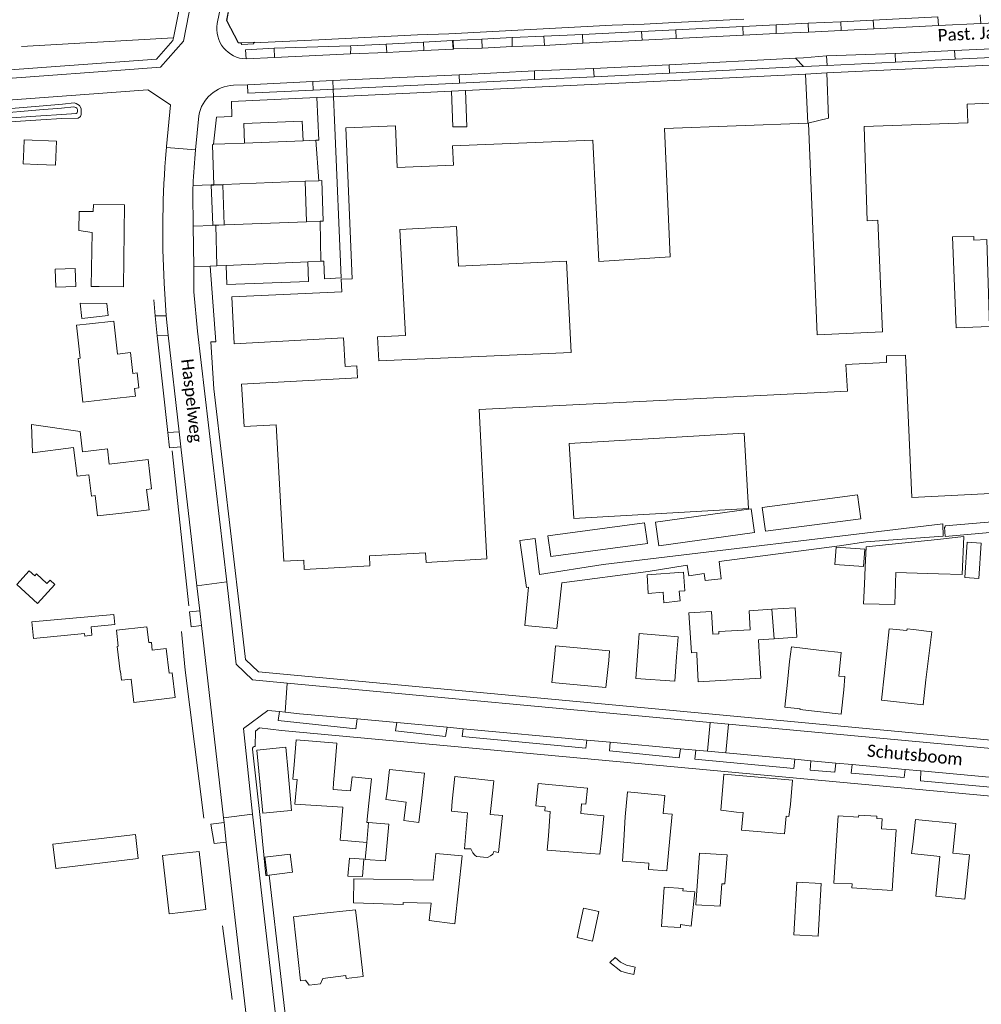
# Model space of a CAD drawing. Extents: x 177628 to 188968, y 384226 to 390673.
# Tile 70 of 256: x 182301 to 182498, y 385604 to 385806. Entities that reach past the tile are written whole.
import ezdxf

# ---------------------------------------------------------------- set-up
doc = ezdxf.new("R2010")
doc.units = 0
for name, color, linetype, lineweight in [('B01_D', 14, 'Continuous', 9), ('B01_F', 14, 'Continuous', 9), ('B01_T', 14, 'Continuous', 9), ('B02_F', 14, 'Continuous', 9), ('B02_T', 14, 'Continuous', 9), ('B03_T', 14, 'Continuous', 9), ('B07_D', 14, 'Continuous', 9), ('B11_F', 14, 'Continuous', 9), ('B11_S', 14, 'Continuous', 9), ('B14_F', 14, 'Continuous', 9), ('T04_F', 253, 'HAAG', 9), ('T04_T', 253, 'HAAG', 9), ('T05_F', 253, 'Continuous', 9), ('T09_F', 253, 'Continuous', 9), ('T22_F', 253, 'Continuous', 9), ('V00_F', 8, 'Continuous', 9), ('V00_T', 8, 'Continuous', 9), ('W01_F', 253, 'Continuous', 9), ('Z06', 7, 'Continuous', 9)]:
    doc.layers.add(name, color=color, linetype=linetype, lineweight=lineweight)
doc.styles.add('Legend', font='calibri.ttf')
doc.linetypes.add('HAAG', pattern='A,4,-1,[5,TOPOCAD.SHX,S=0.35,R=0,X=-0.35,Y=-0.35],-1', length=6)

msp = doc.modelspace()

# ---------------------------------------------------------------- linework, layer by layer
at = {"layer": 'B01_D', "linetype": 'Continuous'}
for points in [[(182322.569, 385704.673), (182327.531, 385705.291), (182327.009, 385709.48), (182328.018, 385709.569), (182327.298, 385715.566), (182319.355, 385714.611), (182318.973, 385717.788), (182313.868, 385717.175)], [(182368.779, 385647.711), (182369.085, 385650.596), (182373.053, 385650.178), (182372.525, 385645.206)]]:
    msp.add_lwpolyline(points, dxfattribs=at)
at = {"layer": 'B01_F', "linetype": 'Continuous'}
for points in [[(182478.084, 385671.863), (182479.05, 385680.929)], [(182427.811, 385679.934), (182427.614, 385677.201)], [(182399.044, 385635.082), (182399.867, 385642.696), (182397.329, 385642.886)], [(182457.626, 385638.879), (182457.949, 385642.535)], [(182372.402, 385641.208), (182372.105, 385641.229)], [(182468.274, 385637.581), (182467.7, 385628.82)], [(182479.626, 385627.331), (182480.111, 385634.729)], [(182494.529, 385625.539), (182495.456, 385634.628), (182492.045, 385634.976)], [(182367.802, 385609.861), (182367.869, 385609.265), (182371.335, 385609.652)]]:
    msp.add_lwpolyline(points, dxfattribs=at)
at = {"layer": 'B01_T', "linetype": 'Continuous'}
for points in [[(182462.398, 385784.458), (182462.496, 385784.462), (182464.291, 385741.13), (182477.655, 385741.776), (182476.67, 385764.597), (182474.517, 385764.495), (182473.898, 385783.811), (182495.106, 385784.581), (182494.968, 385788.374), (182502.961, 385788.698), (182503.914, 385765.887), (182504.177, 385765.901), (182504.379, 385761.124), (182512, 385761.514), (182512.77, 385743.097), (182516.799, 385743.303), (182517.62, 385723.875), (182512.641, 385723.613), (182513.26, 385709.316), (182483.677, 385707.793), (182482.396, 385736.995), (182478.505, 385736.805)], [(182396.365, 385700.317), (182396.652, 385695.214), (182384.221, 385694.514), (182384.11, 385696.489), (182372.617, 385695.842), (182372.732, 385693.783), (182359.279, 385693.026), (182359.169, 385694.988), (182355.117, 385694.76), (182353.544, 385722.707), (182346.947, 385722.335), (182346.458, 385731.018), (182370.196, 385732.354), (182370.058, 385734.802), (182367.673, 385734.668), (182367.342, 385740.534), (182344.962, 385739.274), (182344.42, 385748.899), (182366.94, 385749.939), (182366.832, 385752.522), (182369.111, 385752.618), (182367.818, 385783.513), (182377.97, 385783.938), (182378.328, 385775.402), (182389.805, 385775.882), (182389.641, 385779.814)], [(182434.197, 385757.093), (182433.016, 385783.378), (182462.398, 385784.458)], [(182419.585, 385756.168), (182418.384, 385781.017), (182389.641, 385779.814)], [(182317.276, 385751.041), (182322.276, 385750.973), (182322.502, 385767.737), (182316.112, 385767.824), (182316.093, 385766.375), (182313.199, 385766.415), (182313.146, 385762.483)], [(182317.276, 385751.041), (182315.621, 385751.004), (182315.831, 385762.077), (182313.146, 385762.483)], [(182413.902, 385737.532), (182412.96, 385756.221), (182390.863, 385755.19), (182390.43, 385763.307), (182378.844, 385762.735), (182380.033, 385740.999), (182374.285, 385740.732), (182374.557, 385735.772), (182413.902, 385737.532)], [(182319.736, 385727.996), (182313.971, 385727.355), (182312.977, 385736.291), (182313.434, 385736.342), (182312.682, 385743.101), (182315.316, 385743.394)], [(182315.316, 385743.394), (182320.286, 385743.947), (182321.037, 385737.191), (182323.723, 385737.489), (182324.197, 385733.221), (182325.087, 385733.32), (182325.428, 385730.251), (182324.527, 385730.151), (182324.706, 385728.549), (182319.736, 385727.996)], [(182396.365, 385700.317), (182395.077, 385725.85), (182470.496, 385729.563), (182470.165, 385735.086), (182471.471, 385735.149)], [(182313.868, 385717.175), (182313.373, 385721.329), (182303.458, 385722.733), (182303.673, 385716.986), (182312.038, 385718.068), (182312.797, 385712.203)], [(182312.797, 385712.203), (182315.192, 385712.484), (182315.699, 385708.114), (182316.471, 385708.203), (182316.962, 385704.057), (182322.569, 385704.673)], [(182450.582, 385680.671), (182450.339, 385684.61), (182455.034, 385684.919)], [(182444.121, 385679.894), (182442.891, 385679.818), (182442.62, 385684.448), (182438.029, 385684.18), (182438.552, 385675.99), (182439.64, 385676.056), (182439.666, 385675.623)], [(182320.81, 385680.598), (182327.048, 385681.342), (182327.445, 385678.07), (182327.986, 385678.123), (182328.174, 385676.537), (182331.008, 385676.87), (182331.61, 385671.802), (182332.268, 385671.885), (182332.878, 385666.836)], [(182482.667, 385680.585), (182482.701, 385680.878)], [(182486.563, 385670.484), (182487.746, 385680.311), (182483.972, 385680.735)], [(182320.81, 385680.598), (182321.192, 385677.323), (182321.003, 385677.301), (182321.601, 385672.172), (182321.631, 385672.176), (182321.84, 385670.38), (182323.835, 385670.612), (182324.392, 385665.83), (182332.878, 385666.836)], [(182435.517, 385675.179), (182435.853, 385679.24), (182432.783, 385679.505)], [(182455.504, 385678.889), (182452.26, 385678.673)], [(182452.492, 385674.83), (182452.26, 385678.673)], [(182421.607, 385674.434), (182421.793, 385676.429), (182410.722, 385677.403), (182410.547, 385675.691)], [(182427.614, 385677.201), (182427.146, 385670.731), (182435.153, 385670.15), (182435.517, 385675.179)], [(182421.607, 385674.434), (182420.999, 385668.862), (182409.958, 385669.937), (182410.547, 385675.691)], [(182439.666, 385675.623), (182439.921, 385670.017), (182452.735, 385670.783), (182452.492, 385674.83)], [(182465.165, 385676.481), (182469.204, 385676.07), (182468.687, 385671.239), (182469.938, 385671.112), (182469.748, 385668.402)], [(182458.211, 385669.961), (182458.647, 385674.179)], [(182478.084, 385671.863), (182477.487, 385666.261), (182486.016, 385665.347), (182486.563, 385670.484)], [(182458.211, 385669.961), (182457.662, 385664.828), (182460.776, 385664.498), (182460.76, 385664.352), (182469.218, 385663.442), (182469.748, 385668.402)], [(182355.964, 385651.471), (182355.479, 385656.63), (182349.556, 385656.072), (182350.776, 385643.113), (182355.856, 385643.594)], [(182365.545, 385652.405), (182365.966, 385657.46), (182357.626, 385658.15), (182357.199, 385653.018)], [(182357.199, 385653.018), (182356.955, 385650.081), (182357.805, 385650.011)], [(182355.856, 385643.594), (182356.695, 385643.673), (182355.964, 385651.471)], [(182365.545, 385652.405), (182365.295, 385649.39)], [(182383.352, 385646.263), (182383.91, 385651.326), (182376.716, 385652.114), (182376.161, 385647.077)], [(182397.531, 385644.735), (182398.083, 385649.793), (182390.121, 385650.658), (182389.569, 385645.598)], [(182458.797, 385644.91), (182459.235, 385649.927), (182445.183, 385651.152), (182444.745, 385646.135)], [(182368.779, 385647.711), (182365.189, 385647.995), (182365.295, 385649.39)], [(182406.721, 385644.626), (182407.143, 385649.209), (182417.257, 385648.281), (182416.955, 385644.995), (182416.059, 385645.077), (182415.873, 385643.055), (182420.584, 385642.623), (182420.123, 385637.64)], [(182383.352, 385646.263), (182382.708, 385641.206), (182379.637, 385641.622), (182380.11, 385645.383), (182375.95, 385645.946), (182376.161, 385647.077)], [(182424.993, 385642.425), (182425.479, 385647.509), (182433.112, 385646.782), (182432.764, 385643.099), (182434.605, 385642.923), (182434.129, 385637.941)], [(182372.105, 385641.229), (182372.525, 385645.206)], [(182392.668, 385643.218), (182389.445, 385643.548), (182389.569, 385645.598)], [(182397.531, 385644.735), (182397.329, 385642.886)], [(182409.257, 385638.527), (182409.644, 385643.504), (182408.551, 385643.593), (182408.62, 385644.467), (182406.721, 385644.626)], [(182444.545, 385643.763), (182444.745, 385646.135)], [(182458.797, 385644.91), (182458.492, 385642.491), (182457.949, 385642.535)], [(182424.705, 385637.548), (182424.993, 385642.425)], [(182449.152, 385643.255), (182447.79, 385643.366)], [(182468.274, 385637.581), (182468.601, 385642.57), (182472.766, 385642.297), (182472.796, 385642.75), (182476.515, 385642.506), (182476.486, 385642.068), (182477.581, 385641.996), (182477.445, 385639.915), (182480.438, 385639.719), (182480.111, 385634.729)], [(182483.88, 385636.804), (182484.382, 385641.871), (182492.64, 385641.051), (182492.045, 385634.976)], [(182420.123, 385637.64), (182419.78, 385634.713), (182416.101, 385635.006)], [(182434.129, 385637.941), (182433.494, 385631.342), (182429.745, 385631.628), (182429.845, 385632.918)], [(182488.134, 385634.382), (182483.612, 385634.853), (182483.88, 385636.804)], [(182332.654, 385634.734), (182330.238, 385634.454), (182331.622, 385622.512), (182334.038, 385622.792)], [(182332.654, 385634.734), (182337.731, 385635.32), (182339.111, 385623.378), (182334.038, 385622.792)], [(182362.031, 385622.489), (182357.068, 385621.929), (182358.541, 385608.814), (182359.519, 385608.902)], [(182362.031, 385622.489), (182369.801, 385623.36), (182370.315, 385618.778)], [(182367.802, 385609.861), (182363.086, 385609.305), (182362.589, 385608.184), (182360.281, 385607.909), (182359.519, 385608.902)]]:
    msp.add_lwpolyline(points, dxfattribs=at)
at = {"layer": 'B02_F', "linetype": 'Continuous'}
for points in [[(182403.444, 385698.984), (182404.808, 385689.342), (182405.219, 385689.428)], [(182376.619, 385640.914), (182372.402, 385641.208)], [(182371.215, 385630.167), (182368.187, 385630.25)], [(182385.632, 385629.394), (182369.401, 385629.683), (182369.349, 385624.75), (182379.531, 385624.439)], [(182385.666, 385629.394), (182385.632, 385629.394)]]:
    msp.add_lwpolyline(points, dxfattribs=at)
at = {"layer": 'B02_T', "linetype": 'Continuous'}
for points in [[(182304.663, 385776.041), (182301.766, 385776.149), (182301.879, 385779.165)], [(182474.127, 385693.505), (182474.322, 385697.7), (182488.938, 385699.227)], [(182488.938, 385699.227), (182494.277, 385699.785), (182493.995, 385692.026), (182489.115, 385692.179)], [(182489.115, 385692.179), (182480.42, 385692.452), (182480.181, 385685.858), (182473.78, 385686.057), (182473.966, 385690.05)], [(182405.219, 385689.428), (182404.414, 385681.569), (182411.003, 385680.965), (182412.005, 385690.297)], [(182455.034, 385684.919), (182459.763, 385685.231), (182460.137, 385679.198), (182455.504, 385678.889)], [(182308.41, 385631.802), (182307.814, 385636.76), (182324.703, 385638.791), (182325.3, 385633.83), (182308.41, 385631.802)], [(182356.379, 385634.77), (182351.224, 385634.11), (182351.702, 385630.384)], [(182351.702, 385630.384), (182352.128, 385630.438)], [(182352.128, 385630.438), (182356.857, 385631.043)], [(182464.488, 385617.93), (182459.494, 385618.216), (182460.115, 385629.04), (182465.12, 385628.754), (182464.488, 385617.93)], [(182436.324, 385620.343), (182436.278, 385619.693), (182432.419, 385619.96), (182432.979, 385627.979), (182436.841, 385627.717), (182436.808, 385627.244)]]:
    msp.add_lwpolyline(points, dxfattribs=at)
at = {"layer": 'B03_T', "linetype": 'Continuous'}
msp.add_lwpolyline([(182318.833, 385747.565), (182313.384, 385747.638), (182313.755, 385744.509), (182319.167, 385745.094), (182318.833, 385747.565)], dxfattribs=at)
at = {"layer": 'B07_D', "linetype": 'Continuous'}
for points in [[(182455.034, 385684.919), (182455.504, 385678.889)], [(182372.102, 385637.161), (182372.402, 385641.208)]]:
    msp.add_lwpolyline(points, dxfattribs=at)
at = {"layer": 'B11_F', "linetype": 'Continuous'}
for points in [[(182482.701, 385680.878), (182483.972, 385680.735)], [(182458.647, 385674.179), (182459.052, 385677.221), (182465.165, 385676.481)], [(182429.845, 385632.918), (182424.456, 385633.338), (182424.705, 385637.548)]]:
    msp.add_lwpolyline(points, dxfattribs=at)
at = {"layer": 'B11_S', "linetype": 'Continuous'}
for points in [[(182499.59, 385742.836), (182492.751, 385742.542), (182491.964, 385761.207), (182496.327, 385761.289), (182496.379, 385760.525), (182498.987, 385760.682), (182499.59, 385742.836)], [(182419.585, 385756.168), (182434.197, 385757.093)], [(182478.505, 385736.805), (182478.478, 385735.445), (182471.471, 385735.149)], [(182450.582, 385680.671), (182444.151, 385680.353), (182444.121, 385679.894)], [(182479.05, 385680.929), (182482.667, 385680.585)], [(182432.783, 385679.505), (182427.811, 385679.934)], [(182372.102, 385637.161), (182366.637, 385637.608), (182367.163, 385644.34), (182357.339, 385644.96), (182357.805, 385650.011)], [(182392.668, 385643.218), (182392.052, 385635.834), (182393.354, 385635.835), (182393.759, 385635.032), (182394.17, 385634.507), (182394.526, 385634.28), (182396.704, 385634.087), (182396.912, 385634.145), (182397.414, 385634.406), (182397.875, 385634.747), (182398.105, 385635.292), (182399.044, 385635.082)], [(182447.79, 385643.366), (182444.545, 385643.763)], [(182457.626, 385638.879), (182448.793, 385639.664), (182449.152, 385643.255)], [(182416.101, 385635.006), (182409.018, 385635.581), (182409.257, 385638.527)], [(182488.134, 385634.382), (182489.414, 385634.249), (182488.588, 385626.146), (182494.529, 385625.539)], [(182479.626, 385627.331), (182471.388, 385627.848), (182471.424, 385628.668), (182467.7, 385628.82)], [(182371.335, 385609.652), (182370.315, 385618.778)]]:
    msp.add_lwpolyline(points, dxfattribs=at)
at = {"layer": 'B14_F', "linetype": 'Continuous'}
for points in [[(182304.663, 385776.041), (182308.37, 385775.903), (182308.554, 385780.806), (182301.95, 385781.053), (182301.879, 385779.165)], [(182312.522, 385751.065), (182308.423, 385750.927), (182308.3, 385754.554), (182312.399, 385754.693), (182312.522, 385751.065)], [(182414.442, 385703.472), (182413.539, 385718.87), (182449.356, 385720.969), (182450.259, 385705.571), (182414.442, 385703.472)], [(182453.036, 385705.785), (182453.674, 385700.909), (182473.206, 385703.466), (182472.568, 385708.342), (182453.036, 385705.785)], [(182490.514, 385702.037), (182490.509, 385701.734), (182490.36, 385701.732), (182490.49, 385699.847), (182517.982, 385702.266), (182530.269, 385703.43), (182530.072, 385707.032), (182527.947, 385706.953), (182527.926, 385706.754), (182525.934, 385706.468), (182526.088, 385705.259), (182518.582, 385704.481), (182518.499, 385704.688), (182517.732, 385704.527), (182517.626, 385704.346), (182490.514, 385702.037)], [(182451.451, 385700.654), (182450.759, 385705.499), (182431.2, 385702.742), (182431.892, 385697.897), (182451.451, 385700.654)], [(182444.202, 385694.715), (182468.842, 385697.878), (182474.266, 385698.711), (182490.104, 385699.883), (182489.996, 385702.431), (182420.493, 385694.077), (182407.416, 385692.052), (182406.571, 385699.397), (182403.444, 385698.984)], [(182428.963, 385702.592), (182429.534, 385698.36), (182409.747, 385695.694), (182409.176, 385699.926), (182428.963, 385702.592)], [(182473.768, 385693.682), (182467.891, 385694.113), (182468.171, 385697.629), (182474.048, 385697.198), (182473.768, 385693.682)], [(182497.375, 385691.206), (182494.513, 385691.404), (182495.006, 385698.656), (182497.868, 385698.458), (182497.375, 385691.206)], [(182412.005, 385690.297), (182429.661, 385692.641), (182437.669, 385693.968)], [(182437.669, 385693.968), (182437.993, 385691.783), (182441.169, 385692.272), (182441.381, 385690.806), (182444.623, 385691.166), (182444.202, 385694.715)], [(182473.966, 385690.05), (182474.127, 385693.505)], [(182300.459, 385690.012), (182304.667, 385686.126), (182308.205, 385689.956), (182307.23, 385690.857), (182306.608, 385690.184), (182304.477, 385692.153), (182304.096, 385691.74), (182302.995, 385692.757), (182300.459, 385690.012)], [(182429.449, 385691.968), (182429.66, 385688.123), (182432.78, 385688.382), (182432.924, 385686.254), (182436.265, 385686.616), (182436.064, 385688.589), (182437.189, 385688.712), (182436.949, 385692.492), (182429.449, 385691.968)], [(182320.3, 385683.86), (182303.529, 385682.317), (182303.876, 385678.924), (182314.29, 385679.937), (182314.345, 385679.412), (182315.797, 385679.609), (182315.639, 385681.321), (182320.492, 385681.768), (182320.3, 385683.86)], [(182376.619, 385640.914), (182375.893, 385633.364), (182371.727, 385633.648), (182372.102, 385637.161)], [(182356.857, 385631.043), (182356.379, 385634.77)], [(182385.666, 385629.394), (182386.192, 385634.88), (182391.582, 385634.416), (182390.092, 385620.498), (182384.869, 385621.169), (182385.267, 385624.691)], [(182440.218, 385634.977), (182445.84, 385634.637), (182445.396, 385628.66), (182444.78, 385628.665), (182444.453, 385624.076), (182439.467, 385624.347), (182440.218, 385634.977)], [(182368.187, 385630.25), (182368.565, 385633.956), (182371.464, 385633.7), (182371.215, 385630.167)], [(182436.324, 385620.343), (182438.505, 385620.001), (182439.265, 385627.006), (182436.808, 385627.244)], [(182385.267, 385624.691), (182379.539, 385624.848), (182379.531, 385624.439)], [(182416.453, 385623.689), (182419.614, 385622.966), (182418.281, 385616.955), (182415.12, 385617.678), (182416.453, 385623.689)], [(182422.958, 385613.602), (182424.017, 385612.601), (182425.279, 385611.981), (182427.023, 385611.612), (182426.72, 385610.103), (182425.279, 385610.417), (182424.057, 385610.745), (182421.868, 385612.522), (182422.958, 385613.602)]]:
    msp.add_lwpolyline(points, dxfattribs=at)
at = {"layer": 'T04_F', "linetype": 'HAAG'}
for points in [[(182328.782, 385745.027), (182328.454, 385748.322)], [(182331.325, 385721.103), (182329.199, 385740.957)], [(182335.619, 385685.606), (182332.216, 385717.346)], [(182338.701, 385642.101), (182334.885, 385672.47), (182334.124, 385680.367)], [(182344.507, 385604.952), (182342.516, 385620.085)]]:
    msp.add_lwpolyline(points, dxfattribs=at)
at = {"layer": 'T04_T', "linetype": 'HAAG'}
for points in [[(182332.505, 385801.955), (182334.281, 385810.893), (182333.951, 385810.933), (182337.398, 385827.861)], [(182349.186, 385801.115), (182345.822, 385800.96), (182343.416, 385805.545), (182343.933, 385808.167)], [(182303.684, 385795.765), (182329.027, 385797.63), (182332.394, 385801.399), (182332.505, 385801.955)]]:
    msp.add_lwpolyline(points, dxfattribs=at)
at = {"layer": 'T05_F', "linetype": 'Continuous'}
msp.add_lwpolyline([(182301.359, 385800.21), (182332.505, 385801.955)], dxfattribs=at)
at = {"layer": 'T09_F', "linetype": 'Continuous'}
for points in [[(182305.382, 385785.19), (182282.515, 385783.637), (182281.397, 385783.845), (182280.775, 385784.371), (182280.56, 385785.098), (182281.087, 385786.011), (182281.859, 385786.429), (182297.64, 385787.347), (182305.039, 385787.986)], [(182305.039, 385787.986), (182309.805, 385788.397)], [(182309.805, 385788.397), (182312.186, 385788.628), (182312.608, 385788.541), (182313.245, 385788.102), (182313.582, 385787.472), (182313.618, 385786.839), (182313.592, 385786.296), (182313.445, 385785.872), (182312.995, 385785.537), (182309.618, 385785.478)], [(182309.618, 385785.478), (182305.382, 385785.19)]]:
    msp.add_lwpolyline(points, dxfattribs=at)
at = {"layer": 'T22_F', "linetype": 'Continuous'}
for points in [[(182389.69, 385783.719), (182392.557, 385783.723)], [(182466.625, 385785.498), (182462.398, 385784.458)], [(182329.199, 385740.957), (182328.782, 385745.027)], [(182331.325, 385721.103), (182331.705, 385718.006)], [(182335.756, 385684.378), (182336.12, 385681.297)], [(182340.823, 385636.922), (182340.143, 385640.862)]]:
    msp.add_lwpolyline(points, dxfattribs=at)
at = {"layer": 'V00_F', "linetype": 'Continuous'}
for points in [[(182347.07, 385780.4), (182359.03, 385780.9)], [(182359.45, 385772.587), (182342.773, 385771.954)], [(182362.244, 385772.693), (182359.45, 385772.587)], [(182359.765, 385764.282), (182359.45, 385772.587)], [(182362.559, 385764.387), (182363.159, 385764.41), (182362.844, 385772.716), (182362.244, 385772.693)], [(182359.765, 385764.282), (182343.085, 385763.655)], [(182362.559, 385764.387), (182359.765, 385764.282)], [(182343.267, 385755.346), (182360.02, 385756.05)], [(182331.019, 385745.045), (182328.782, 385745.027)], [(182329.199, 385740.957), (182331.441, 385741.059)], [(182331.325, 385721.103), (182333.692, 385721.27)], [(182334.045, 385718.185), (182331.705, 385718.006)], [(182343.408, 385690.537), (182337.307, 385689.715)], [(182337.893, 385684.6), (182335.756, 385684.378)], [(182336.12, 385681.297), (182338.238, 385681.585)], [(182355.797, 385669.772), (182355.355, 385663.821)], [(182354.227, 385663.936), (182353.939, 385662.116), (182369.86, 385660.449), (182370.104, 385662.436)], [(182388.515, 385660.741), (182388.214, 385658.879), (182377.992, 385659.975), (182378.228, 385661.688)], [(182417.143, 385658.106), (182416.913, 385656.454), (182391.581, 385658.85), (182391.787, 385660.44)], [(182436.314, 385656.341), (182436.012, 385654.479), (182421.743, 385655.915), (182421.889, 385657.669)], [(182439.464, 385656.051), (182439.205, 385654.175), (182459.537, 385652.278), (182459.7, 385654.188)], [(182468.133, 385653.412), (182467.914, 385651.522), (182462.831, 385651.979), (182463.013, 385653.883)], [(182482.306, 385652.107), (182482.075, 385650.455), (182471.263, 385651.329), (182471.432, 385653.108)], [(182507.586, 385649.78), (182507.325, 385647.764), (182485.409, 385649.752), (182485.506, 385651.812)], [(182348.716, 385642.958), (182342.753, 385642.173)], [(182342.861, 385641.228), (182340.143, 385640.862)], [(182340.823, 385636.922), (182343.325, 385637.18)]]:
    msp.add_lwpolyline(points, dxfattribs=at)
at = {"layer": 'V00_T', "linetype": 'Continuous'}
for points in [[(182387.98, 385885.451), (182360.57, 385882.29), (182358.59, 385880.14), (182343.346, 385805.544)], [(182336.226, 385809.677), (182334.555, 385801.282), (182329.841, 385795.985), (182321.712, 385795.377), (182280.871, 385792.338), (182251.106, 385789.328), (182241.089, 385788.145), (182210.558, 385784.141)], [(182341.459, 385804.913), (182342.175, 385808.496)], [(182449.293, 385805.818), (182435.053, 385805.13)], [(182489.014, 385806.259), (182475.761, 385805.607)], [(182489.014, 385806.259), (182489.107, 385804.467)], [(182497.765, 385804.876), (182497.671, 385806.677)], [(182362.275, 385801.527), (182348.904, 385800.935), (182348.933, 385800.72), (182346.496, 385800.574), (182346.287, 385800.944), (182345.753, 385800.952), (182343.346, 385805.544)], [(182422.346, 385804.532), (182388.856, 385802.812)], [(182428.854, 385804.799), (182422.346, 385804.532)], [(182435.053, 385805.13), (182428.854, 385804.799)], [(182449.034, 385804.266), (182435.337, 385803.592)], [(182455.873, 385804.603), (182449.034, 385804.266)], [(182449.12, 385802.515), (182449.034, 385804.266)], [(182462.409, 385804.945), (182455.873, 385804.603)], [(182455.873, 385804.603), (182455.914, 385802.839)], [(182469.103, 385805.271), (182462.409, 385804.945)], [(182462.507, 385803.157), (182462.409, 385804.945)], [(182475.761, 385805.607), (182469.103, 385805.271)], [(182469.103, 385805.271), (182469.221, 385803.498)], [(182475.895, 385803.83), (182469.221, 385803.498)], [(182475.895, 385803.83), (182475.761, 385805.607)], [(182489.107, 385804.467), (182475.895, 385803.83)], [(182497.765, 385804.876), (182489.107, 385804.467)], [(182508.356, 385805.409), (182497.765, 385804.876)], [(182382.466, 385802.605), (182362.275, 385801.527)], [(182388.856, 385802.812), (182382.466, 385802.605)], [(182395.613, 385801.728), (182389.741, 385801.443)], [(182401.829, 385802.012), (182395.613, 385801.728)], [(182395.693, 385799.845), (182395.613, 385801.728)], [(182408.328, 385802.304), (182401.829, 385802.012)], [(182401.829, 385802.012), (182401.857, 385800.223)], [(182416.263, 385802.66), (182408.328, 385802.304)], [(182408.463, 385800.403), (182408.328, 385802.304)], [(182428.348, 385803.257), (182416.263, 385802.66)], [(182416.263, 385802.66), (182416.329, 385800.905)], [(182435.337, 385803.592), (182428.348, 385803.257)], [(182428.428, 385801.488), (182428.348, 385803.257)], [(182435.415, 385801.845), (182428.428, 385801.488)], [(182435.337, 385803.592), (182435.415, 385801.845)], [(182449.12, 385802.515), (182435.415, 385801.845)], [(182455.914, 385802.839), (182449.12, 385802.515)], [(182462.507, 385803.157), (182455.914, 385802.839)], [(182469.221, 385803.498), (182462.507, 385803.157)], [(182353.089, 385799.831), (182347.278, 385799.48), (182347.353, 385797.648)], [(182368.773, 385800.363), (182353.089, 385799.831)], [(182353.089, 385799.831), (182353.204, 385797.91)], [(182376.063, 385800.695), (182368.773, 385800.363)], [(182368.78, 385798.665), (182368.802, 385799.908), (182368.773, 385800.363)], [(182383.699, 385801.115), (182376.063, 385800.695)], [(182376.063, 385800.695), (182376.161, 385798.984)], [(182389.661, 385801.414), (182383.699, 385801.115)], [(182383.753, 385799.353), (182383.699, 385801.115)], [(182389.741, 385801.443), (182389.661, 385801.414)], [(182389.661, 385801.414), (182389.773, 385799.632)], [(182389.741, 385801.443), (182389.814, 385799.684)], [(182389.814, 385799.684), (182389.773, 385799.632)], [(182395.693, 385799.845), (182389.814, 385799.684)], [(182401.857, 385800.223), (182395.693, 385799.845)], [(182408.463, 385800.403), (182401.857, 385800.223)], [(182416.329, 385800.905), (182408.463, 385800.403)], [(182428.428, 385801.488), (182416.329, 385800.905)], [(182492.372, 385799.373), (182499.966, 385799.736)], [(182353.204, 385797.91), (182347.353, 385797.648)], [(182368.78, 385798.665), (182353.204, 385797.91)], [(182376.161, 385798.984), (182368.78, 385798.665)], [(182383.753, 385799.353), (182376.161, 385798.984)], [(182389.773, 385799.632), (182383.753, 385799.353)], [(182459.819, 385797.776), (182433.967, 385796.426)], [(182466.214, 385798.256), (182461.464, 385797.846), (182459.819, 385797.776)], [(182461.467, 385796.104), (182459.819, 385797.776)], [(182480.258, 385798.786), (182466.214, 385798.256)], [(182466.326, 385796.297), (182466.214, 385798.256)], [(182492.372, 385799.373), (182480.258, 385798.786)], [(182480.258, 385798.786), (182480.347, 385797.009)], [(182492.372, 385799.373), (182492.51, 385797.575)], [(182492.51, 385797.575), (182500.048, 385797.948)], [(182210.558, 385784.141), (182210.339, 385785.829), (182240.917, 385789.872), (182252.362, 385791.243), (182282.129, 385794.177), (182303.684, 385795.765)], [(182418.524, 385795.714), (182406.39, 385795.177)], [(182433.967, 385796.426), (182418.524, 385795.714)], [(182418.635, 385793.971), (182418.524, 385795.714)], [(182433.967, 385796.426), (182434.042, 385794.732)], [(182459.924, 385796.001), (182434.042, 385794.732)], [(182461.467, 385796.104), (182459.924, 385796.001)], [(182466.326, 385796.297), (182461.467, 385796.104)], [(182466.285, 385794.767), (182492.438, 385796.043), (182507.982, 385796.805), (182523.144, 385797.576)], [(182480.347, 385797.009), (182466.326, 385796.297)], [(182492.51, 385797.575), (182480.347, 385797.009)], [(182390.986, 385794.42), (182365.154, 385793.209)], [(182406.39, 385795.177), (182390.986, 385794.42)], [(182391.09, 385792.674), (182390.986, 385794.42)], [(182461.902, 385794.531), (182419.48, 385792.482), (182392.269, 385791.176)], [(182406.39, 385795.177), (182406.431, 385793.415)], [(182418.635, 385793.971), (182406.431, 385793.415)], [(182434.042, 385794.732), (182418.635, 385793.971)], [(182461.902, 385794.531), (182466.285, 385794.767)], [(182461.902, 385794.531), (182462.398, 385784.458)], [(182466.625, 385785.498), (182466.285, 385794.767)], [(182347.63, 385792.366), (182344.781, 385792.255)], [(182361.066, 385793.023), (182347.63, 385792.366)], [(182361.118, 385791.251), (182347.742, 385790.613), (182347.63, 385792.366)], [(182365.154, 385793.209), (182361.066, 385793.023)], [(182361.118, 385791.251), (182361.066, 385793.023)], [(182391.09, 385792.674), (182361.118, 385791.251)], [(182365.154, 385793.209), (182365.231, 385791.425), (182365.567, 385783.509)], [(182406.431, 385793.415), (182391.09, 385792.674)], [(182276.168, 385787.383), (182281.957, 385787.948), (182327.279, 385791.311), (182331.905, 385788.223), (182331.093, 385779.704)], [(182361.826, 385789.769), (182344.359, 385788.921), (182344.479, 385785.856), (182341.286, 385785.734), (182340.718, 385780.2)], [(182389.419, 385791.046), (182365.271, 385789.866), (182361.826, 385789.769)], [(182362.23, 385781.02), (182361.826, 385789.769)], [(182392.269, 385791.176), (182389.419, 385791.046)], [(182389.69, 385783.719), (182389.419, 385791.046)], [(182392.269, 385791.176), (182392.557, 385783.723)], [(182337.707, 385786.015), (182337.033, 385779.05)], [(182347.07, 385780.4), (182346.91, 385784.4), (182358.83, 385784.91), (182359.03, 385780.9)], [(182365.567, 385783.509), (182366.85, 385752.84), (182363.4, 385752.6), (182363.26, 385756.22), (182362.66, 385756.189)], [(182331.077, 385779.539), (182331.017, 385778.907)], [(182331.093, 385779.704), (182331.077, 385779.539)], [(182337.033, 385779.05), (182331.077, 385779.539)], [(182340.718, 385780.2), (182340.476, 385780.07), (182340.791, 385771.806)], [(182340.718, 385780.2), (182343.044, 385780.254)], [(182343.044, 385780.254), (182347.07, 385780.4)], [(182359.03, 385780.9), (182361.63, 385780.998)], [(182361.63, 385780.998), (182362.23, 385781.02)], [(182361.63, 385780.998), (182362.244, 385772.693)], [(182336.517, 385771.715), (182340.243, 385771.858)], [(182340.791, 385771.806), (182340.219, 385771.791), (182340.533, 385763.647), (182341.156, 385763.609)], [(182340.243, 385771.858), (182342.773, 385771.954)], [(182340.791, 385771.806), (182342.621, 385771.866)], [(182341.156, 385763.609), (182342.884, 385763.686), (182342.621, 385771.866)], [(182336.54, 385763.409), (182336.46, 385770.087)], [(182336.54, 385763.409), (182340.555, 385763.56)], [(182336.54, 385763.409), (182336.64, 385755.074)], [(182343.085, 385763.655), (182340.555, 385763.56)], [(182341.156, 385763.609), (182341.405, 385755.245)], [(182362.559, 385764.387), (182362.66, 385756.189)], [(182341.405, 385755.245), (182343.267, 385755.346)], [(182360.02, 385756.05), (182360.15, 385752.08), (182343.46, 385751.41), (182343.267, 385755.346)], [(182362.66, 385756.189), (182360.02, 385756.05)], [(182336.64, 385755.074), (182339.996, 385755.206)], [(182336.64, 385755.074), (182336.702, 385749.918), (182337.44, 385741.85), (182343.408, 385690.537)], [(182341.405, 385755.245), (182339.996, 385755.206)], [(182339.996, 385755.206), (182341.172, 385739.692), (182340.172, 385739.694), (182340.757, 385730.088), (182346.306, 385682.962), (182347.251, 385674.628), (182349.924, 385672.068), (182355.016, 385671.585), (182512.337, 385656.96)], [(182330.59, 385751.732), (182331.019, 385745.045)], [(182331.019, 385745.045), (182331.441, 385741.059)], [(182331.441, 385741.059), (182333.692, 385721.27)], [(182333.692, 385721.27), (182334.045, 385718.185)], [(182334.045, 385718.185), (182337.307, 385689.715)], [(182337.307, 385689.715), (182337.893, 385684.6)], [(182343.408, 385690.537), (182345.336, 385673.697), (182348.712, 385670.462), (182355.797, 385669.772)], [(182337.893, 385684.6), (182338.238, 385681.585)], [(182338.238, 385681.585), (182342.753, 385642.173)], [(182355.797, 385669.772), (182442.398, 385661.748)], [(182354.227, 385663.936), (182351.827, 385664.18), (182346.866, 385660.501), (182348.716, 385642.958)], [(182355.355, 385663.821), (182354.227, 385663.936)], [(182370.104, 385662.436), (182358.314, 385663.521), (182355.355, 385663.821)], [(182507.292, 385646.144), (182507.275, 385645.93), (182354.652, 385660.107), (182350.148, 385660.592), (182349.32, 385659.934), (182349.263, 385656.814)], [(182378.228, 385661.688), (182370.104, 385662.436)], [(182388.515, 385660.741), (182378.228, 385661.688)], [(182391.787, 385660.44), (182388.515, 385660.741)], [(182442.398, 385661.748), (182441.85, 385655.831)], [(182442.398, 385661.748), (182446.132, 385661.403)], [(182446.132, 385661.403), (182445.584, 385655.488)], [(182446.132, 385661.403), (182499.952, 385656.42)], [(182417.143, 385658.106), (182391.787, 385660.44)], [(182421.889, 385657.669), (182417.143, 385658.106)], [(182436.314, 385656.341), (182421.889, 385657.669)], [(182348.697, 385656.256), (182350.287, 385641.632), (182351.407, 385630.365), (182351.702, 385630.384)], [(182439.464, 385656.051), (182436.314, 385656.341)], [(182441.85, 385655.831), (182439.464, 385656.051)], [(182445.584, 385655.488), (182441.85, 385655.831)], [(182459.7, 385654.188), (182445.584, 385655.488)], [(182463.013, 385653.883), (182459.7, 385654.188)], [(182468.133, 385653.412), (182463.013, 385653.883)], [(182471.432, 385653.108), (182468.133, 385653.412)], [(182482.306, 385652.107), (182471.432, 385653.108)], [(182485.506, 385651.812), (182482.306, 385652.107)], [(182507.586, 385649.78), (182485.506, 385651.812)], [(182348.716, 385642.958), (182359.68, 385547.06)], [(182342.753, 385642.173), (182342.861, 385641.228)], [(182342.861, 385641.228), (182343.325, 385637.18)], [(182343.325, 385637.18), (182349.413, 385584.04)], [(182352.128, 385630.438), (182361.63, 385547.43)]]:
    msp.add_lwpolyline(points, dxfattribs=at)
for centre, radius, start, end in [((182347.565, 385803.844), 6.199, 170.06659, 268.03735), ((182345.094, 385784.77), 7.491, 92.3943, 170.43696), ((182527.602, 385762.227), 197.291, 175.15019, 183.04938), ((182463.826, 385766.445), 127.418, 174.32255, 177.62946), ((182469.169, 385766.256), 132.764, 177.64326, 178.34627), ((182349.177, 385656.335), 0.487, 79.84138, 189.34303)]:
    msp.add_arc(centre, radius, start, end, dxfattribs=at)
at = {"layer": 'W01_F', "linetype": 'Continuous'}
for points in [[(182309.669, 385786.275), (182305.328, 385785.982), (182282.097, 385784.409), (182281.386, 385784.746), (182281.272, 385785.197), (182281.506, 385785.602), (182295.66, 385786.368), (182305.107, 385787.195), (182309.554, 385787.585)], [(182309.669, 385786.275), (182312.608, 385786.481), (182312.818, 385786.619), (182312.86, 385786.936), (182312.827, 385787.282), (182312.734, 385787.553), (182312.522, 385787.717), (182312.114, 385787.849), (182309.554, 385787.585)]]:
    msp.add_lwpolyline(points, dxfattribs=at)

# ---------------------------------------------------------------- texts
at = {"layer": 'Z06', "linetype": 'Continuous', "style": 'Legend'}
for s, rotation, p in [('Past. Jacobstraat', 2.97967, (182489.021, 385801.246)), ('Haspelweg', 276.48566, (182334.084, 385736.086)), ('Schutsboom', 354.66556, (182474.403, 385654.752))]:
    msp.add_text(s, height=2.5, rotation=rotation, dxfattribs=at).set_placement(p)

doc.saveas('drawing.dxf')
